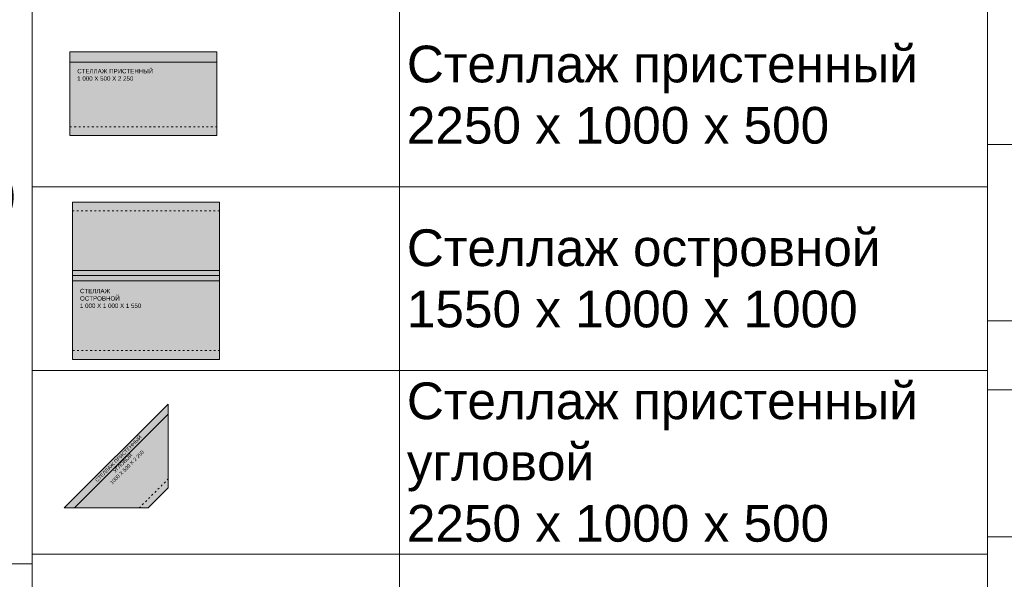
# Model space of a CAD drawing. Header units: millimetres. Extents: x -57449114 to 30620931, y -92609 to 84364.
# Tile 19 of 256: x -66089 to -59389, y -48031 to -44223. Entities that reach past the tile are written whole.
import ezdxf
from ezdxf import colors
from ezdxf.entities.mleader import LeaderData, LeaderLine
from ezdxf.math import Vec2, Vec3

# ---------------------------------------------------------------- set-up
doc = ezdxf.new("R2010")
doc.units = ezdxf.units.MM
doc.linetypes.add('ACAD_ISO03W100', pattern=[30, 12, -18])
doc.layers.get('0').update_dxf_attribs({"lineweight": 0})
doc.layers.add('06_АР_Мебель', color=4, linetype='Continuous', lineweight=9)
doc.layers.add('17_АР_Текст', color=235, linetype='Continuous', lineweight=0)
doc.layers.add('1. ПОДЛОЖКА', color=7, linetype='Continuous', lineweight=0, true_color=0x9b9292)
doc.styles.add('_ТЕКСТОВЫЙ', font='arial.ttf', dxfattribs={"width": 0.8})
doc.styles.add('HVAC_AEP', font='arial.ttf')
doc.styles.get("Standard").update_dxf_attribs({"font": 'arial.ttf'})

# ---------------------------------------------------------------- blocks, each defined once
blk = doc.blocks.new('*T194')
at = {"color": 0, "linetype": 'ByBlock', "lineweight": -2, "transparency": 16777216}
for p, q in [((0, 0), (8500, 0)), ((0, 0), (0, -27939.3)), ((8500, 0), (8500, -27939.3)), ((0, -469.7), (8500, -469.7)), ((4500, -469.7), (4500, -27939.3)), ((0, -4969.7), (8500, -4969.7)), ((0, -9469.7), (8500, -9469.7)), ((0, -13269.7), (8500, -13269.7)), ((0, -16669.7), (8500, -16669.7)), ((0, -20469.7), (8500, -20469.7)), ((0, -24269.7), (8500, -24269.7)), ((0, -26370.4), (8500, -26370.4)), ((0, -27939.3), (8500, -27939.3))]:
    blk.add_line(p, q, dxfattribs=at)
at = {"color": 0, "lineweight": 15, "transparency": 16777216, "style": 'HVAC_AEP'}
for s, insert, char_height, width, attachment_point in [('{\\H0.83333x;\\C256;Готовые блоки (Барьеры, АРМ, Почтальоны)}', (4250, -234.8), 300, 8497, 5), ('{\\fCalibri|b0|i0|c204|p34;\\C256;Группа блоков 1200\\P\\PПо невозможности разместить стандартный барьер для приёма посылок, применить откидную столешницу для МГН}', (4550, -2719.7), 250, 3900, 4), ('{\\fCalibri|b0|i0|c204|p34;\\C256;Группа блоков 1400\\P\\PПо невозможности разместить стандартный барьер для приёма посылок, применить откидную столешницу для МГН}', (4550, -7219.7), 250, 3900, 4), ('{\\fCalibri|b0|i0|c204|p34;\\C256;Группа блоков \\P\\PПочта банк 1400}', (4550, -11369.7), 250, 3900, 4), ('{\\fCalibri|b0|i0|c204|p34;\\C256;Группа блоков \\P\\PПочта банк 1200}', (4550, -14969.7), 250, 3900, 4), ('{\\C256;ГРУППА МЕБЕЛИ ЦСУ (ЦЕНТР СОЦИАЛЬНЫХ УСЛУГ)\\P\\PЕсли не помещается в кабинете можно установить в клиентском зале }', (4550, -18569.7), 250, 3900, 4), ('{\\C256;ГРУППА МЕБЕЛИ ЦСУ (ЦЕНТР СОЦИАЛЬНЫХ УСЛУГ)\\P\\P\\fCalibri|b0|i0|c204|p34;Если нет места на стол 1400 ставим выноску на стол МГН 1200}', (4550, -22369.7), 250, 3900, 4)]:
    blk.add_mtext(s, dxfattribs=dict(at, insert=insert, char_height=char_height, width=width, attachment_point=attachment_point))
blk = doc.blocks.new('_Dot')
at = {"color": 0, "linetype": 'ByBlock', "lineweight": -2}
blk.add_line((-0.5, 0), (-1, 0), dxfattribs=at)
at = {"color": 0, "linetype": 'ByBlock', "const_width": 0.5}
blk.add_lwpolyline([(-0.25, 0, 1), (0.25, 0, 1)], format="xyb", close=True, dxfattribs=at)
blk = doc.blocks.new('*T196')
at = {"color": 0, "linetype": 'ByBlock', "lineweight": -2, "transparency": 16777216}
for p, q in [((0, 0), (6500, 0)), ((0, 0), (0, -14269.7)), ((6500, 0), (6500, -14269.7)), ((0, -469.7), (6500, -469.7)), ((2500, -469.7), (2500, -14269.7)), ((0, -1735.2), (6500, -1735.2)), ((0, -2985.2), (6500, -2985.2)), ((0, -4235.2), (6500, -4235.2)), ((0, -5485.2), (6500, -5485.2)), ((0, -6735.2), (6500, -6735.2)), ((0, -7985.2), (6500, -7985.2)), ((0, -9235.2), (6500, -9235.2)), ((0, -10335.2), (6500, -10335.2)), ((0, -11435.2), (6500, -11435.2)), ((0, -12535.2), (6500, -12535.2)), ((0, -14269.7), (6500, -14269.7))]:
    blk.add_line(p, q, dxfattribs=at)
at = {"color": 0, "lineweight": 15, "transparency": 16777216, "style": 'HVAC_AEP'}
for s, insert, char_height, width, attachment_point in [('Клиентский зал', (3250, -234.8), 300, 6497, 5), ('Стол для заполнения^Jдокументов/МГН', (2550, -1102.4), 250, 3900, 4), ('Стеллаж пристенный^J2250 х 665 х 500', (2550, -2360.2), 250, 3900, 4), ('Стеллаж пристенный^J2250 х 1000 х 500', (2550, -3610.2), 250, 3900, 4), ('Стеллаж островной^J1550 х 1000 х 1000', (2550, -4860.2), 250, 3900, 4), ('Стеллаж пристенный^Jугловой^J2250 х 1000 х 500', (2550, -6110.2), 250, 3900, 4), ('Стул для мест^Jожидания (голубой)', (2550, -7360.2), 250, 3900, 4), ('Рекламно^Jинформационный^Jстенд А3', (2550, -8610.2), 250, 3900, 4), ('Информационный^Jстенд А4', (2550, -9785.2), 250, 3900, 4), ('Стойка поворотная^Jдля ГЖП', (2550, -10885.2), 250, 3900, 4), ('Стойка поворотная^Jдля открыток', (2550, -11985.2), 250, 3900, 4), ('Банкомат', (2550, -13402.4), 250, 3900, 4)]:
    blk.add_mtext(s, dxfattribs=dict(at, insert=insert, char_height=char_height, width=width, attachment_point=attachment_point))
blk = doc.blocks.new('Стеллаж торговый 1000х500х2250')
at = {"layer": '06_АР_Мебель', "lineweight": 0, "transparency": 33554483}
h = blk.add_hatch(color=162, dxfattribs=at)
h.dxf.hatch_style = 1
h.paths.add_polyline_path([(1000, 0), (0, 0), (0, -570), (1000, -570)])
at = {"layer": '06_АР_Мебель'}
for p, q in [((1000, 0), (0, 0)), ((0, 0), (0, -570)), ((1000, -570), (1000, 0)), ((0, -570), (1000, -570))]:
    blk.add_line(p, q, dxfattribs=at)
at = {"layer": '06_АР_Мебель', "lineweight": 0}
blk.add_line((0, -70), (1000, -70), dxfattribs=at)
at = {"layer": '06_АР_Мебель', "linetype": 'ACAD_ISO03W100', "lineweight": 0}
blk.add_line((0, -510), (1000, -510), dxfattribs=at)
at = {"flags": 1}
for tag, p in [('КОД_ОБОРУДОВАНИЯ', (595.1, 152.7)), ('ДОП_ИНФОРМАЦИЯ', (595.1, 100.5)), ('ДОГОВОР', (596.3, 37.3))]:
    blk.add_attdef(tag, p, '', height=25, dxfattribs=at)
at = {"layer": '06_АР_Мебель', "insert": (50, -116.2), "char_height": 30, "attachment_point": 1}
blk.add_mtext_dynamic_manual_height_columns('СТЕЛЛАЖ ПРИСТЕННЫЙ \\P1 000 Х 500 Х 2 250', width=770.948, gutter_width=12.5, heights=[0], dxfattribs=at)
blk = doc.blocks.new('*U801')
at = {"layer": '1. ПОДЛОЖКА'}
blk.add_lwpolyline([(1000, 0), (0, 0), (0, -570), (1000, -570)], close=True, dxfattribs=at)
blk.add_blockref('Стеллаж торговый 1000х500х2250', (0, 0))
blk = doc.blocks.new('Стеллаж торговый островной 1000х1000х1550')
at = {"layer": '06_АР_Мебель', "lineweight": 0, "true_color": 0xff52ff, "transparency": 33554483}
h = blk.add_hatch(color=211, dxfattribs=at)
h.dxf.hatch_style = 1
h.paths.add_polyline_path([(1000, 0), (0, 0), (0, -500), (1000, -500)])
h.paths.add_polyline_path([(1000, -500), (0, -500), (0, -1070), (1000, -1070)])
at = {"layer": '06_АР_Мебель'}
for p, q in [((1000, 0), (0, 0)), ((0, 0), (0, -500)), ((1000, -500), (1000, 0)), ((0, -500), (0, -1070)), ((1000, -535), (0, -535)), ((1000, -1070), (1000, -500)), ((0, -1070), (1000, -1070))]:
    blk.add_line(p, q, dxfattribs=at)
at = {"layer": '06_АР_Мебель', "linetype": 'ACAD_ISO03W100', "lineweight": 0}
for p, q in [((1000, -60), (0, -60)), ((0, -1010), (1000, -1010))]:
    blk.add_line(p, q, dxfattribs=at)
at = {"layer": '06_АР_Мебель', "lineweight": 0}
blk.add_line((0, -465), (1000, -465), dxfattribs=at)
at = {"flags": 1}
for tag, p in [('КОД_ОБОРУДОВАНИЯ', (593.6, 78.5)), ('ДОП_ИНФОРМАЦИЯ', (593.6, 26.4)), ('ДОГОВОР', (1035.6, 0))]:
    blk.add_attdef(tag, p, '', height=25, dxfattribs=at)
at = {"layer": '06_АР_Мебель', "insert": (50, -590), "char_height": 30, "attachment_point": 1}
blk.add_mtext_dynamic_manual_height_columns('СТЕЛЛАЖ \\PОСТРОВНОЙ\\P1 000 Х 1 000 Х 1 550', width=770.948, gutter_width=12.5, heights=[0], dxfattribs=at)
blk = doc.blocks.new('*U804')
at = {"layer": '1. ПОДЛОЖКА'}
blk.add_lwpolyline([(0, 0), (1000, 0), (1000, -1070), (0, -1070)], close=True, dxfattribs=at)
blk.add_lwpolyline([(1000, -500), (0, -500)], dxfattribs=at)
blk.add_blockref('Стеллаж торговый островной 1000х1000х1550', (0, 0))
blk = doc.blocks.new('Стеллаж пристенный угловой')
at = {"layer": '06_АР_Мебель', "lineweight": 0, "transparency": 33554483}
h = blk.add_hatch(color=162, dxfattribs=at)
h.dxf.hatch_style = 1
h.paths.add_polyline_path([(707.1, 707.1), (0, 0), (570, 0), (707.1, 137.1)])
at = {"layer": '06_АР_Мебель'}
for p, q in [((707.1, 707.1), (0, 0)), ((707.1, 707.1), (707.1, 137.1)), ((707.1, 637.1), (70, 0)), ((707.1, 137.1), (570, 0)), ((0, 0), (570, 0))]:
    blk.add_line(p, q, dxfattribs=at)
at = {"layer": '06_АР_Мебель', "linetype": 'ACAD_ISO03W100', "lineweight": 0}
blk.add_line((510, 0), (707.1, 197.1), dxfattribs=at)
at = {"flags": 1}
for tag, p in [('КОД_ОБОРУДОВАНИЯ', (233.2, 464.4)), ('ДОП_ИНФОРМАЦИЯ', (269.3, 426.8)), ('ДОГОВОР', (307.6, 394.2))]:
    blk.add_attdef(tag, p, '', height=25, rotation=43.78129, dxfattribs=at)
at = {"layer": '06_АР_Мебель', "insert": (359.6, 344.3), "char_height": 25, "attachment_point": 2, "rotation": 45}
blk.add_mtext_dynamic_manual_height_columns('СТЕЛЛАЖ ПРИСТЕННЫЙ\\PУГЛОВОЙ\\P1000 Х 500 Х 2 250', width=553.335, gutter_width=12.5, heights=[0], dxfattribs=at)
blk = doc.blocks.new('*U803')
at = {"layer": '1. ПОДЛОЖКА'}
blk.add_lwpolyline([(692, 273), (-15.1, -434.1), (554.9, -434.1), (692, -297), (692, 273)], dxfattribs=at)
blk.add_blockref('Стеллаж пристенный угловой', (-15.1, -434.1))
blk = doc.blocks.new('*T197')
at = {"color": 0, "linetype": 'ByBlock', "lineweight": -2, "transparency": 16777216}
for p, q in [((0, 0), (6500, 0)), ((0, 0), (0, -18817.053206)), ((2500, 0), (2500, -18817.053206)), ((6500, 0), (6500, -18817.053206)), ((0, -1200), (6500, -1200)), ((0, -2400), (6500, -2400)), ((0, -3600), (6500, -3600)), ((0, -4800), (6500, -4800)), ((0, -6408.526603), (6500, -6408.526603)), ((0, -8017.053206), (6500, -8017.053206)), ((0, -9217.053206), (6500, -9217.053206)), ((0, -10417.053206), (6500, -10417.053206)), ((0, -11617.053206), (6500, -11617.053206)), ((0, -12817.053206), (6500, -12817.053206)), ((0, -14017.053206), (6500, -14017.053206)), ((0, -15217.053206), (6500, -15217.053206)), ((0, -16417.053206), (6500, -16417.053206)), ((0, -17617.053206), (6500, -17617.053206)), ((0, -18817.053206), (6500, -18817.053206))]:
    blk.add_line(p, q, dxfattribs=at)
at = {"color": 0, "lineweight": 15, "transparency": 16777216, "char_height": 250, "width": 3900, "attachment_point": 4, "style": 'HVAC_AEP'}
for s, insert in [('Холодильник для^Jнапитков', (2550, -600)), ('Ларь морозильный', (2550, -1800)), ('Шкаф абонементный', (2550, -3000)), ('Витрина настенная', (2550, -4200)), ('Барьер^Jуниверсальный для^Jоткрытой выкладки^J1400 С', (2550, -5604.263302)), ('Барьер^Jуниверсальный для^Jоткрытой выкладки^J700 С', (2550, -7212.789905)), ('Витрина напольная', (2550, -8617.053206)), ('Стеллаж для^Jгофротары', (2550, -9817.053206)), ('Терминал СУО^Jнапольный', (2550, -11017.053206)), ('Добор^Jуниверсальный 200 С', (2550, -12217.053206)), ('Добор^Jуниверсальный 400 С', (2550, -13417.053206)), ('Добор^Jуниверсальный 600 С', (2550, -14617.053206)), ('Почтовый ящик', (2550, -15817.053206)), ('Примерочная ', (2550, -17017.053206)), ('Примерочная ', (2550, -18217.053206))]:
    blk.add_mtext(s, dxfattribs=dict(at, insert=insert))
blk = doc.blocks.new('*T199')
at = {"color": 0, "linetype": 'ByBlock', "lineweight": -2, "transparency": 16777216}
for p, q in [((0, 0), (6500, 0)), ((0, 0), (0, -9080.2)), ((6500, 0), (6500, -9080.2)), ((0, -469.7), (6500, -469.7)), ((2500, -469.7), (2500, -9080.2)), ((0, -1469.7), (6500, -1469.7)), ((0, -2469.7), (6500, -2469.7)), ((0, -4075), (6500, -4075)), ((0, -5680.2), (6500, -5680.2)), ((0, -6680.2), (6500, -6680.2)), ((0, -7880.2), (6500, -7880.2)), ((0, -9080.2), (6500, -9080.2))]:
    blk.add_line(p, q, dxfattribs=at)
at = {"color": 0, "lineweight": 15, "transparency": 16777216, "style": 'HVAC_AEP'}
for s, insert, char_height, width, attachment_point in [('Фарма', (3250, -234.8), 300, 6497, 5), ('Кресло рабочее', (2550, -969.7), 250, 3900, 4), ('Холодильник^Jфармацевтический', (2550, -1969.7), 250, 3900, 4), ('Аптечный шкаф для^Jрецептурных^Jлекарств с замками^J1099Х460Х 2200', (2550, -3272.3), 250, 3900, 4), ('Аптечный шкаф для^Jхранения резиновых^Jизделий^J600Х400Х2000 мм', (2550, -4877.6), 250, 3900, 4), ('Шкаф для хранения^JЛП 800Х400Х 2000', (2550, -6180.2), 250, 3900, 4), ('Шкаф металл.для^Jхранения ССЖ^J300Х500Х 1860', (2550, -7280.2), 250, 3900, 4), ('Тумба под^Jхолодильник^J600Х610Х516', (2550, -8480.2), 250, 3900, 4)]:
    blk.add_mtext(s, dxfattribs=dict(at, insert=insert, char_height=char_height, width=width, attachment_point=attachment_point))

msp = doc.modelspace()

# ---------------------------------------------------------------- block references
for name, p in [('*T194', (-74504.5, -27455.1)), ('*T197', (-59504.5, -27455.1)), ('*T196', (-66004.5, -41124.8)), ('*U801', (-65747.3, -44442.1)), ('*U804', (-65728.4, -45464.5)), ('*T199', (-59504.5, -46272.2)), ('*U803', (-65770.6, -47111.3))]:
    msp.add_blockref(name, p)

# ---------------------------------------------------------------- leaders
at = {"layer": '17_АР_Текст', "lineweight": 18}
ml = msp.add_multileader_mtext('Standard', dxfattribs=at)
ml.set_content('ЦСУ оборудование:\\PМонитор 23,8"\\PСистемный блок (с комплектующими)\\PИсточник бесперебойного питания\\PМышь, клавиатура\\PWeb-камера\\PМФУ лазерный', color=256, style='_ТЕКСТОВЫЙ')
ml.set_leader_properties(lineweight=0)
ml.set_arrow_properties(name='DOT')
ml.build(insert=Vec2(0, 0))
ml.multileader.update_dxf_attribs({"text_left_attachment_type": 6, "text_right_attachment_type": 6, "dogleg_length": 0.36, "arrow_head_size": 50, "scale": 100})
ctx = ml.context
ctx.base_point, ctx.scale, ctx.char_height, ctx.arrow_head_size, ctx.landing_gap_size, ctx.plane_origin = Vec3(-74068.3, -45779.6), 100, 200, 50, 100, Vec3(-68828.3, -40627.4)
ctx.left_attachment, ctx.right_attachment, ctx.attachment_type = 6, 6, 2
notes = []
notes.append((ctx, [(1, (1, 1, 0), (-74104.3, -45779.6), (1, 0), 36, [(0, [(-74104.3, -44789.7)], 0, [])])]))
ctx.mtext.insert, ctx.mtext.width, ctx.mtext.defined_height, ctx.mtext.flow_direction = Vec3(-73968.3, -45524.1), 5220.324, 815.5, 5
for ctx, leaders in notes:
    for number, flags, end, landing, length, lines in leaders:
        leader = LeaderData()
        leader.index, (leader.has_last_leader_line, leader.has_dogleg_vector, leader.attachment_direction) = number, flags
        leader.last_leader_point, leader.dogleg_vector, leader.dogleg_length = Vec3(end), Vec3(landing), length
        for number, points, colour, breaks in lines:
            line = LeaderLine()
            line.index, line.vertices, line.color, line.breaks = number, Vec3.list(points), colors.encode_raw_color(colour), breaks
            leader.lines.append(line)
        ctx.leaders.append(leader)

doc.saveas('drawing.dxf')
